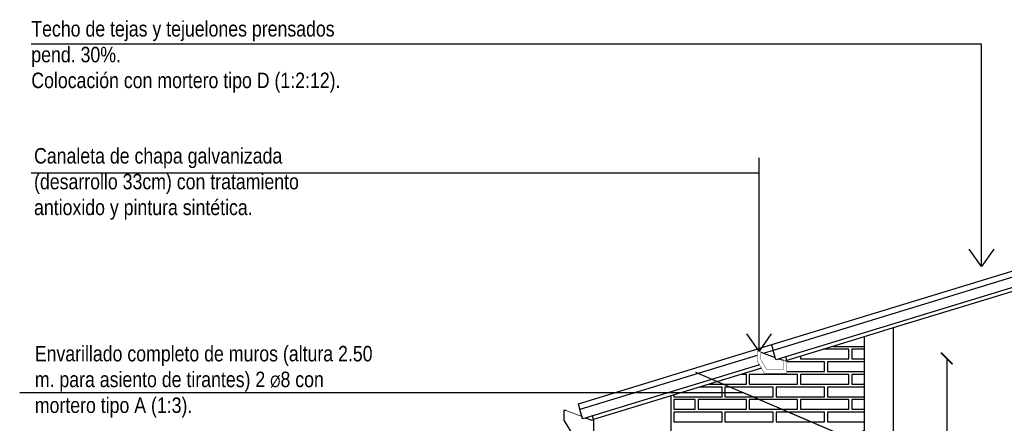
# Model space of a CAD drawing. Header units: millimetres. Extents: x 201 to 840, y 135 to 685.
# Tile 30 of 219: x 232 to 237, y 313 to 315. Entities that reach past the tile are written whole.
import ezdxf

# ---------------------------------------------------------------- set-up
doc = ezdxf.new("R2010")
doc.units = ezdxf.units.MM
for name, color, linetype in [('0.2', 1, 'Continuous'), ('01', 1, 'Continuous'), ('02', 2, 'Continuous'), ('03', 3, 'Continuous'), ('05', 5, 'Continuous'), ('cota', 2, 'Continuous'), ('Ladrillo visto', 250, 'Continuous'), ('LLAMADAS', 1, 'Continuous'), ('muro', 6, 'Continuous')]:
    doc.layers.add(name, color=color, linetype=linetype)
doc.layers.add('001', color=1, linetype='Continuous', lineweight=5)
doc.styles.add('ARIAL', font='arial.ttf', dxfattribs={"height": 0.06})
doc.styles.get("Standard").update_dxf_attribs({"font": 'arial.ttf'})
doc.styles.add('STYLE1', font='ARIALUNI.TTF', dxfattribs={"height": 0.09})
doc.dimstyles.new('05', dxfattribs={"dimscale": 0, "dimtxt": 0.09, "dimasz": 0.05, "dimexe": 0, "dimexo": 0, "dimgap": 0, "dimtad": 0, "dimzin": 0, "dimdsep": 46, "dimtxsty": 'Standard', "dimblk": 'OPEN90', "dimcen": 0.25, "dimclrd": 1, "dimclre": 1, "dimclrt": 3, "dimadec": 0, "dimazin": 0, "dimtfac": 1, "dimtofl": 0, "dimtmove": 2, "dimatfit": 3, "dimldrblk": 'BOXFILLED', "dimfxl": 1, "dimtolj": 1, "dimtzin": 0, "dimarcsym": 0})
doc.dimstyles.new('D3', dxfattribs={"dimscale": 0, "dimtxt": 0.09, "dimasz": 0.06, "dimexe": 0, "dimexo": 0.15, "dimgap": 0, "dimtad": 0, "dimzin": 0, "dimdsep": 46, "dimtxsty": 'STYLE1', "dimblk": 'ARCHTICK', "dimcen": 1, "dimse1": 1, "dimse2": 1, "dimclrd": 1, "dimclre": 1, "dimclrt": 3, "dimadec": 0, "dimazin": 0, "dimtfac": 1, "dimtmove": 2, "dimatfit": 1, "dimldrblk": 'OPEN90', "dimfxl": 1, "dimtolj": 1, "dimtzin": 0, "dimarcsym": 0})

# ---------------------------------------------------------------- blocks, each defined once
blk = doc.blocks.new('_ARCHTICK')
at = {"color": 0, "linetype": 'ByBlock', "const_width": 0.15}
blk.add_lwpolyline([(-0.5, -0.5), (0.5, 0.5)], dxfattribs=at)
blk = doc.blocks.new('*D729')
at = {"layer": 'cota', "color": 1, "lineweight": -2, "ltscale": 0.5}
for p, q in [((236.5461, 313.3167), (236.5461, 311.9511)), ((236.5461, 310.3502), (236.5461, 311.7159))]:
    blk.add_line(p, q, dxfattribs=at)
at = {"layer": 'DEFPOINTS', "color": 0, "ltscale": 0.5}
for p in [(236.2688, 313.3167), (236.2688, 310.3502), (236.5461, 310.3502)]:
    blk.add_point(p, dxfattribs=at)
at = {"layer": 'cota', "color": 1, "lineweight": -2, "ltscale": 0.5, "xscale": 0.06, "yscale": 0.06, "zscale": 0.06}
for p, rotation in [((236.5461, 313.3167), 90), ((236.5461, 310.3502), 270)]:
    blk.add_blockref('_ARCHTICK', p, dxfattribs=dict(at, rotation=rotation))
at = {"layer": 'cota', "color": 3, "ltscale": 0.5, "insert": (236.5461, 311.8335), "char_height": 0.09, "attachment_point": 5, "rotation": 90, "style": 'STYLE1'}
blk.add_mtext('\\A1;2.97', dxfattribs=at)
blk = doc.blocks.new('_OPEN90')
at = {"color": 0, "linetype": 'ByBlock'}
for p, q in [((0, 0), (-1, 0)), ((-0.5, 0.5), (0, 0)), ((0, 0), (-0.5, -0.5))]:
    blk.add_line(p, q, dxfattribs=at)

msp = doc.modelspace()

# ---------------------------------------------------------------- linework, layer by layer
at = {"layer": '0.2'}
for p, q in [((235.6393, 313.3866), (234.6393, 313.0811)), ((235.5649, 313.3325), (234.6481, 313.0524)), ((235.6481, 313.3579), (235.6014, 313.3437)), ((235.5768, 313.2839), (234.6627, 313.0046))]:
    msp.add_line(p, q, dxfattribs=at)
at = {"layer": '001'}
for p, q in [((234.5753, 313.048), (234.6592, 313.0165)), ((234.6627, 313.0046), (234.6483, 313.0525)), ((234.6789, 313.0091), (234.7098, 312.9976))]:
    msp.add_line(p, q, dxfattribs=at)
at = {"layer": '01'}
for p, q in [((237.9426, 314.0067), (235.6624, 313.3101)), ((235.5849, 313.3499), (235.6588, 313.3222)), ((235.6624, 313.3101), (235.6481, 313.3579)), ((235.6782, 313.3149), (235.6993, 313.307)), ((235.7187, 313.3063), (235.713, 313.3252)), ((235.5874, 313.2662), (234.7187, 313.0008)), ((235.7187, 313.3063), (235.7087, 313.3033)), ((234.6393, 313.0811), (234.6481, 313.0524)), ((234.6624, 313.0045), (234.6481, 313.0524)), ((234.6785, 313.0093), (234.709, 312.9978)), ((234.7187, 313.0008), (234.713, 313.0197)), ((234.709, 312.9978), (234.7187, 313.0008))]:
    msp.add_line(p, q, dxfattribs=at)
at = {"layer": '02'}
for p, q in [((237.9426, 313.9858), (236.2688, 313.4744)), ((236.1188, 313.4286), (235.7187, 313.3063))]:
    msp.add_line(p, q, dxfattribs=at)
at = {"layer": '03'}
for p, q in [((237.9338, 314.0877), (235.6393, 313.3866)), ((237.9426, 314.059), (235.6481, 313.3579)), ((235.6393, 313.3866), (235.6481, 313.3579))]:
    msp.add_line(p, q, dxfattribs=at)
at = {"layer": '05', "const_width": 0.002}
for points in [[(235.5849, 313.3499), (235.5749, 313.3537), (235.5649, 313.3537), (235.5649, 313.3037), (235.6043, 313.2382), (235.7193, 313.2382), (235.7193, 313.3032), (235.7093, 313.3032), (235.6993, 313.307)], [(235.5849, 313.3499), (235.5849, 313.3092), (235.6156, 313.2582), (235.6993, 313.2582), (235.6993, 313.307)]]:
    msp.add_lwpolyline(points, dxfattribs=at)
at = {"layer": '05'}
msp.add_lwpolyline([(234.5753, 313.048), (234.5653, 313.048), (234.5653, 312.998), (234.6048, 312.9326), (234.7198, 312.9326), (234.7198, 312.9976), (234.7098, 312.9976)], dxfattribs=at)
at = {"layer": 'Ladrillo visto', "color": 251, "ltscale": 0.5}
for points in [[(235.9562, 313.3789), (236.1188, 313.3789)], [(235.7896, 313.3139), (236.0396, 313.3139), (236.0396, 313.3639), (235.9071, 313.3639)], [(235.7896, 313.328), (235.7896, 313.3139)], [(236.1188, 313.3639), (236.0546, 313.3639), (236.0546, 313.3139)], [(235.9138, 313.2602), (235.9138, 313.2989), (235.7193, 313.2989)], [(235.7193, 313.2489), (235.9138, 313.2489), (235.9138, 313.2989), (235.7193, 313.2989)], [(236.1188, 313.2989), (235.9288, 313.2989), (235.9288, 313.2489), (236.1188, 313.2489)], [(236.0546, 313.3139), (236.1188, 313.3139)], [(235.318, 313.1839), (235.5096, 313.1839), (235.5096, 313.2339), (235.4817, 313.2339)], [(235.5246, 313.1839), (235.7746, 313.1839), (235.7746, 313.2339), (235.5246, 313.2339), (235.5246, 313.1839)], [(235.7896, 313.1839), (236.0396, 313.1839), (236.0396, 313.2339), (235.7896, 313.2339), (235.7896, 313.1839)], [(236.1188, 313.2339), (236.0546, 313.2339), (236.0546, 313.1839)], [(235.1338, 313.1189), (235.3838, 313.1189), (235.3838, 313.1689), (235.2689, 313.1689)], [(235.3838, 313.1302), (235.3838, 313.1689), (235.2689, 313.1689)], [(235.6488, 313.1302), (235.6488, 313.1689), (235.3988, 313.1689), (235.3988, 313.1302)], [(235.3988, 313.1189), (235.6488, 313.1189), (235.6488, 313.1689), (235.3988, 313.1689), (235.3988, 313.1189)], [(235.9138, 313.1302), (235.9138, 313.1689), (235.6638, 313.1689), (235.6638, 313.1302)], [(235.6638, 313.1189), (235.9138, 313.1189), (235.9138, 313.1689), (235.6638, 313.1689), (235.6638, 313.1189)], [(236.1188, 313.1689), (235.9288, 313.1689), (235.9288, 313.1189), (236.1188, 313.1189)], [(236.0546, 313.1839), (236.1188, 313.1839)], [(235.1338, 313.1276), (235.1338, 313.1189)], [(235.1338, 313.0539), (235.2446, 313.0539), (235.2446, 313.1039), (235.1338, 313.1039), (235.1338, 313.0539)], [(235.2596, 313.0539), (235.5096, 313.0539), (235.5096, 313.1039), (235.2596, 313.1039), (235.2596, 313.0539)], [(235.5246, 313.0539), (235.7746, 313.0539), (235.7746, 313.1039), (235.5246, 313.1039), (235.5246, 313.0539)], [(235.7896, 313.0539), (236.0396, 313.0539), (236.0396, 313.1039), (235.7896, 313.1039), (235.7896, 313.0539)], [(236.1188, 313.1039), (236.0546, 313.1039), (236.0546, 313.0539)], [(235.3838, 313.0002), (235.3838, 313.0389), (235.1338, 313.0389), (235.1338, 313.0002)], [(235.1338, 312.9889), (235.3838, 312.9889), (235.3838, 313.0389), (235.1338, 313.0389), (235.1338, 312.9889)], [(235.6488, 313.0002), (235.6488, 313.0389), (235.3988, 313.0389), (235.3988, 313.0002)], [(235.3988, 312.9889), (235.6488, 312.9889), (235.6488, 313.0389), (235.3988, 313.0389), (235.3988, 312.9889)], [(235.9138, 313.0002), (235.9138, 313.0389), (235.6638, 313.0389), (235.6638, 313.0002)], [(235.6638, 312.9889), (235.9138, 312.9889), (235.9138, 313.0389), (235.6638, 313.0389), (235.6638, 312.9889)], [(236.1188, 313.0389), (235.9288, 313.0389), (235.9288, 312.9889), (236.1188, 312.9889)], [(236.0546, 313.0539), (236.1188, 313.0539)]]:
    msp.add_lwpolyline(points, dxfattribs=at)
at = {"layer": 'muro', "ltscale": 0.01}
for p, q in [((236.2688, 313.4744), (236.1188, 313.4286)), ((236.2688, 313.4744), (236.2688, 312.4502)), ((236.1188, 313.4286), (236.1188, 312.4502))]:
    msp.add_line(p, q, dxfattribs=at)
at = {"layer": 'muro', "color": 1, "ltscale": 0.01}
msp.add_line((235.1188, 313.1231), (235.1188, 312.8702), dxfattribs=at)

# ---------------------------------------------------------------- texts
at = {"layer": 'LLAMADAS', "color": 2, "ltscale": 0.01, "char_height": 0.08, "attachment_point": 1, "style": 'ARIAL'}
for s, insert, width in [('{\\fTechnic|b0|i0|c2|p2;Techo de tejas y tejuelones prensados pend. 30%. \\PColocación con mortero tipo D (1:2:12). }', (231.8102, 315.0613), 1.629629), ('{\\fTechnic|b0|i0|c2|p2;Canaleta de chapa galvanizada (desarrollo 33cm) con tratamiento antioxido y pintura sintética.}', (231.8244, 314.4046), 1.629629), ('{\\fTechnic|b0|i0|c2|p2;Envarillado completo de muros (altura 2.50 m. para asiento de tirantes) 2 \\H0.75x;Ø\\H1.3333x;8 con mortero tipo A (1:3).}', (231.8283, 313.3817), 1.75658)]:
    msp.add_mtext(s, dxfattribs=dict(at, insert=insert, width=width))

# ---------------------------------------------------------------- dimensions: what is measured, and where the dimension line sits
at = {"layer": 'cota', "ltscale": 0.5}
dim = msp.add_linear_dim(base=(236.5461, 310.3502), p1=(236.2688, 313.3167), p2=(236.2688, 310.3502), angle=90, dimstyle='D3', override={"dimscale": 1}, dxfattribs=at)
dim.commit()
dim.dimension.update_dxf_attribs({"geometry": '*D729', "text_midpoint": (236.5461, 311.8335)})

# ---------------------------------------------------------------- leaders
at = {"layer": 'LLAMADAS'}
for points in [[(236.7265, 313.792), (236.7265, 314.9416), (231.8102, 314.9416)], [(235.5749, 313.3537), (235.5749, 314.2745), (231.8102, 314.2745)], [(236.1678, 312.8504), (235.4943, 313.1385), (231.7501, 313.1385)]]:
    msp.add_leader(points, dimstyle='05', override={"dimscale": 1, "dimasz": 0.09, "dimldrblk": 'OPEN90'}, dxfattribs=at)

doc.saveas('drawing.dxf')
